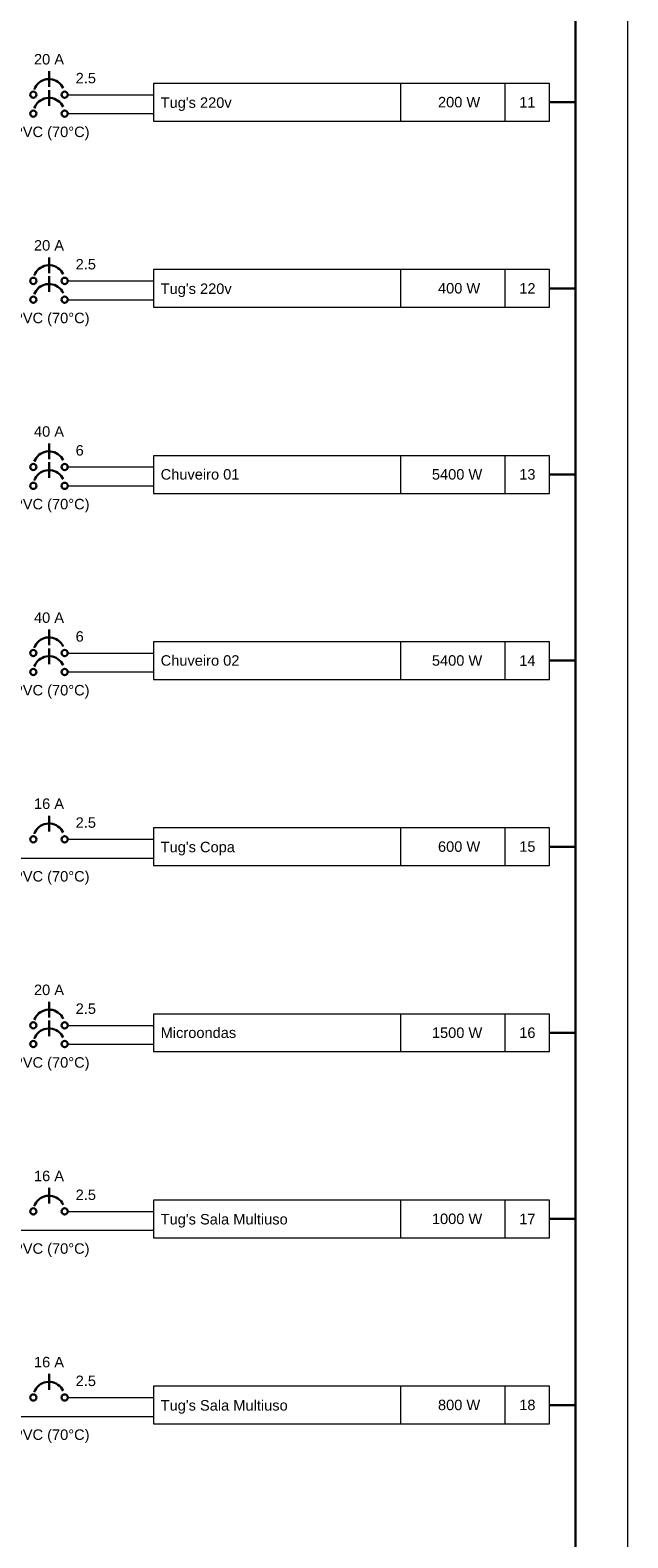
# Model space of a CAD drawing. Extents: x 5066 to 9756, y -2696 to -1109.
# Tile 25 of 208: x 9388 to 9399, y -2663 to -2637. Entities that reach past the tile are written whole.
import ezdxf

# ---------------------------------------------------------------- set-up
doc = ezdxf.new("R2010")
doc.units = 0
doc.header["$MEASUREMENT"] = 0
doc.linetypes.add('NULL', pattern=[0])
for name, color, linetype, lineweight in [('DI-Disjuntor', 3, 'CONTINUOUS', 30), ('DI-Fios', 3, 'CONTINUOUS', 30), ('DI-Linhas do diagrama', 3, 'CONTINUOUS', 20), ('DI-Pontilhado', 3, 'CONTINUOUS', 20), ('DI-Textos do diagrama', 2, 'CONTINUOUS', 20)]:
    doc.layers.add(name, color=color, linetype=linetype, lineweight=lineweight)
doc.styles.add('Arial', font='arial.ttf')

msp = doc.modelspace()

# ---------------------------------------------------------------- linework, layer by layer
at = {"layer": 'DI-Disjuntor'}
for p, q in [((9388.767, -2637.961), (9388.767, -2637.69)), ((9388.767, -2638.286), (9388.767, -2638.015)), ((9388.767, -2641.174), (9388.767, -2640.903)), ((9388.767, -2641.498), (9388.767, -2641.228)), ((9388.767, -2644.386), (9388.767, -2644.116)), ((9388.767, -2644.711), (9388.767, -2644.441)), ((9388.767, -2647.599), (9388.767, -2647.329)), ((9388.767, -2647.924), (9388.767, -2647.654)), ((9388.767, -2650.812), (9388.767, -2650.542)), ((9388.767, -2654.025), (9388.767, -2653.754)), ((9388.767, -2654.35), (9388.767, -2654.079)), ((9388.767, -2657.238), (9388.767, -2656.967)), ((9388.767, -2660.451), (9388.767, -2660.18))]:
    msp.add_line(p, q, dxfattribs=at)
for points in [[(9389.012, -2637.982), (9388.995, -2637.951), (9388.974, -2637.922), (9388.95, -2637.896), (9388.922, -2637.874), (9388.892, -2637.856), (9388.859, -2637.842), (9388.825, -2637.832), (9388.79, -2637.826), (9388.755, -2637.826), (9388.72, -2637.829), (9388.685, -2637.838), (9388.652, -2637.851), (9388.621, -2637.868), (9388.593, -2637.889), (9388.567, -2637.913), (9388.545, -2637.941), (9388.527, -2637.971), (9388.512, -2638.003)], [(9389.012, -2638.307), (9388.995, -2638.275), (9388.974, -2638.247), (9388.95, -2638.221), (9388.922, -2638.199), (9388.892, -2638.181), (9388.859, -2638.167), (9388.825, -2638.157), (9388.79, -2638.151), (9388.755, -2638.15), (9388.72, -2638.154), (9388.685, -2638.163), (9388.652, -2638.176), (9388.621, -2638.193), (9388.593, -2638.214), (9388.567, -2638.238), (9388.545, -2638.266), (9388.527, -2638.296), (9388.512, -2638.328)], [(9389.012, -2641.195), (9388.995, -2641.163), (9388.974, -2641.135), (9388.95, -2641.109), (9388.922, -2641.087), (9388.892, -2641.069), (9388.859, -2641.055), (9388.825, -2641.045), (9388.79, -2641.039), (9388.755, -2641.038), (9388.72, -2641.042), (9388.685, -2641.051), (9388.652, -2641.064), (9388.621, -2641.081), (9388.593, -2641.102), (9388.567, -2641.126), (9388.545, -2641.154), (9388.527, -2641.184), (9388.512, -2641.216)], [(9389.012, -2641.519), (9388.995, -2641.488), (9388.974, -2641.46), (9388.95, -2641.434), (9388.922, -2641.412), (9388.892, -2641.394), (9388.859, -2641.379), (9388.825, -2641.37), (9388.79, -2641.364), (9388.755, -2641.363), (9388.72, -2641.367), (9388.685, -2641.376), (9388.652, -2641.388), (9388.621, -2641.406), (9388.593, -2641.426), (9388.567, -2641.451), (9388.545, -2641.479), (9388.527, -2641.509), (9388.512, -2641.541)], [(9389.012, -2644.407), (9388.995, -2644.376), (9388.974, -2644.348), (9388.95, -2644.322), (9388.922, -2644.3), (9388.892, -2644.282), (9388.859, -2644.267), (9388.825, -2644.258), (9388.79, -2644.252), (9388.755, -2644.251), (9388.72, -2644.255), (9388.685, -2644.264), (9388.652, -2644.276), (9388.621, -2644.294), (9388.593, -2644.314), (9388.567, -2644.339), (9388.545, -2644.367), (9388.527, -2644.397), (9388.512, -2644.429)], [(9389.012, -2644.732), (9388.995, -2644.701), (9388.974, -2644.673), (9388.95, -2644.647), (9388.922, -2644.625), (9388.892, -2644.607), (9388.859, -2644.592), (9388.825, -2644.582), (9388.79, -2644.577), (9388.755, -2644.576), (9388.72, -2644.58), (9388.685, -2644.589), (9388.652, -2644.601), (9388.621, -2644.618), (9388.593, -2644.639), (9388.567, -2644.664), (9388.545, -2644.691), (9388.527, -2644.722), (9388.512, -2644.754)], [(9389.012, -2647.62), (9388.995, -2647.589), (9388.974, -2647.561), (9388.95, -2647.535), (9388.922, -2647.513), (9388.892, -2647.495), (9388.859, -2647.48), (9388.825, -2647.47), (9388.79, -2647.465), (9388.755, -2647.464), (9388.72, -2647.468), (9388.685, -2647.477), (9388.652, -2647.489), (9388.621, -2647.506), (9388.593, -2647.527), (9388.567, -2647.552), (9388.545, -2647.579), (9388.527, -2647.61), (9388.512, -2647.642)], [(9389.012, -2647.945), (9388.995, -2647.914), (9388.974, -2647.886), (9388.95, -2647.86), (9388.922, -2647.838), (9388.892, -2647.819), (9388.859, -2647.805), (9388.825, -2647.795), (9388.79, -2647.79), (9388.755, -2647.789), (9388.72, -2647.793), (9388.685, -2647.801), (9388.652, -2647.814), (9388.621, -2647.831), (9388.593, -2647.852), (9388.567, -2647.877), (9388.545, -2647.904), (9388.527, -2647.935), (9388.512, -2647.967)], [(9389.012, -2650.833), (9388.995, -2650.802), (9388.974, -2650.774), (9388.95, -2650.748), (9388.922, -2650.726), (9388.892, -2650.707), (9388.859, -2650.693), (9388.825, -2650.683), (9388.79, -2650.678), (9388.755, -2650.677), (9388.72, -2650.681), (9388.685, -2650.689), (9388.652, -2650.702), (9388.621, -2650.719), (9388.593, -2650.74), (9388.567, -2650.765), (9388.545, -2650.792), (9388.527, -2650.823), (9388.512, -2650.855)], [(9389.012, -2654.046), (9388.995, -2654.015), (9388.974, -2653.987), (9388.95, -2653.961), (9388.922, -2653.939), (9388.892, -2653.92), (9388.859, -2653.906), (9388.825, -2653.896), (9388.79, -2653.891), (9388.755, -2653.89), (9388.72, -2653.894), (9388.685, -2653.902), (9388.652, -2653.915), (9388.621, -2653.932), (9388.593, -2653.953), (9388.567, -2653.978), (9388.545, -2654.005), (9388.527, -2654.036), (9388.512, -2654.068)], [(9389.012, -2654.371), (9388.995, -2654.34), (9388.974, -2654.311), (9388.95, -2654.286), (9388.922, -2654.264), (9388.892, -2654.245), (9388.859, -2654.231), (9388.825, -2654.221), (9388.79, -2654.216), (9388.755, -2654.215), (9388.72, -2654.219), (9388.685, -2654.227), (9388.652, -2654.24), (9388.621, -2654.257), (9388.593, -2654.278), (9388.567, -2654.303), (9388.545, -2654.33), (9388.527, -2654.36), (9388.512, -2654.393)], [(9389.012, -2657.259), (9388.995, -2657.228), (9388.974, -2657.199), (9388.95, -2657.174), (9388.922, -2657.152), (9388.892, -2657.133), (9388.859, -2657.119), (9388.825, -2657.109), (9388.79, -2657.104), (9388.755, -2657.103), (9388.72, -2657.107), (9388.685, -2657.115), (9388.652, -2657.128), (9388.621, -2657.145), (9388.593, -2657.166), (9388.567, -2657.191), (9388.545, -2657.218), (9388.527, -2657.248), (9388.512, -2657.281)], [(9389.012, -2660.472), (9388.995, -2660.441), (9388.974, -2660.412), (9388.95, -2660.387), (9388.922, -2660.365), (9388.892, -2660.346), (9388.859, -2660.332), (9388.825, -2660.322), (9388.79, -2660.317), (9388.755, -2660.316), (9388.72, -2660.32), (9388.685, -2660.328), (9388.652, -2660.341), (9388.621, -2660.358), (9388.593, -2660.379), (9388.567, -2660.403), (9388.545, -2660.431), (9388.527, -2660.461), (9388.512, -2660.494)]]:
    msp.add_lwpolyline(points, dxfattribs=at)
for centre in [(9388.496, -2638.096), (9389.037, -2638.096), (9388.496, -2638.421), (9389.037, -2638.421), (9388.496, -2641.309), (9389.037, -2641.309), (9388.496, -2641.634), (9389.037, -2641.634), (9388.496, -2644.522), (9389.037, -2644.522), (9388.496, -2644.847), (9389.037, -2644.847), (9388.496, -2647.735), (9389.037, -2647.735), (9388.496, -2648.06), (9389.037, -2648.06), (9388.496, -2650.948), (9389.037, -2650.948), (9388.496, -2654.161), (9389.037, -2654.161), (9388.496, -2654.485), (9389.037, -2654.485), (9388.496, -2657.373), (9389.037, -2657.373), (9388.496, -2660.586), (9389.037, -2660.586)]:
    msp.add_circle(centre, 0.0541, dxfattribs=at)
at = {"layer": 'DI-Fios'}
for p, q in [((9397.853, -2692.809), (9397.853, -2618.425)), ((9397.402, -2638.226), (9397.853, -2638.226)), ((9397.402, -2641.439), (9397.853, -2641.439)), ((9397.402, -2644.652), (9397.853, -2644.652)), ((9397.402, -2647.865), (9397.853, -2647.865)), ((9397.402, -2651.078), (9397.853, -2651.078)), ((9397.402, -2654.291), (9397.853, -2654.291)), ((9397.402, -2657.503), (9397.853, -2657.503)), ((9397.402, -2660.716), (9397.853, -2660.716))]:
    msp.add_line(p, q, dxfattribs=at)
at = {"layer": 'DI-Linhas do diagrama'}
for p, q in [((9397.402, -2637.901), (9390.572, -2637.901)), ((9390.572, -2637.901), (9390.572, -2638.551)), ((9394.836, -2638.551), (9394.836, -2637.901)), ((9396.641, -2638.551), (9396.641, -2637.901)), ((9397.402, -2638.551), (9397.402, -2637.901)), ((9389.092, -2638.096), (9390.572, -2638.096)), ((9389.092, -2638.421), (9390.572, -2638.421)), ((9390.572, -2638.551), (9397.402, -2638.551)), ((9389.092, -2641.309), (9390.572, -2641.309)), ((9397.402, -2641.114), (9390.572, -2641.114)), ((9390.572, -2641.114), (9390.572, -2641.764)), ((9394.836, -2641.764), (9394.836, -2641.114)), ((9396.641, -2641.764), (9396.641, -2641.114)), ((9397.402, -2641.764), (9397.402, -2641.114)), ((9389.092, -2641.634), (9390.572, -2641.634)), ((9390.572, -2641.764), (9397.402, -2641.764)), ((9397.402, -2644.327), (9390.572, -2644.327)), ((9390.572, -2644.327), (9390.572, -2644.977)), ((9394.836, -2644.977), (9394.836, -2644.327)), ((9396.641, -2644.977), (9396.641, -2644.327)), ((9397.402, -2644.977), (9397.402, -2644.327)), ((9389.092, -2644.522), (9390.572, -2644.522)), ((9389.092, -2644.847), (9390.572, -2644.847)), ((9390.572, -2644.977), (9397.402, -2644.977)), ((9397.402, -2647.54), (9390.572, -2647.54)), ((9390.572, -2647.54), (9390.572, -2648.19)), ((9394.836, -2648.19), (9394.836, -2647.54)), ((9396.641, -2648.19), (9396.641, -2647.54)), ((9397.402, -2648.19), (9397.402, -2647.54)), ((9389.092, -2647.735), (9390.572, -2647.735)), ((9389.092, -2648.06), (9390.572, -2648.06)), ((9390.572, -2648.19), (9397.402, -2648.19)), ((9397.402, -2650.753), (9390.572, -2650.753)), ((9390.572, -2650.753), (9390.572, -2651.403)), ((9394.836, -2651.403), (9394.836, -2650.753)), ((9396.641, -2651.403), (9396.641, -2650.753)), ((9397.402, -2651.403), (9397.402, -2650.753)), ((9389.092, -2650.948), (9390.572, -2650.948)), ((9385.427, -2651.273), (9390.572, -2651.273)), ((9390.572, -2651.403), (9397.402, -2651.403)), ((9397.402, -2653.966), (9390.572, -2653.966)), ((9390.572, -2653.966), (9390.572, -2654.615)), ((9394.836, -2654.615), (9394.836, -2653.966)), ((9396.641, -2654.615), (9396.641, -2653.966)), ((9397.402, -2654.615), (9397.402, -2653.966)), ((9389.092, -2654.161), (9390.572, -2654.161)), ((9389.092, -2654.485), (9390.572, -2654.485)), ((9390.572, -2654.615), (9397.402, -2654.615)), ((9397.402, -2657.179), (9390.572, -2657.179)), ((9390.572, -2657.179), (9390.572, -2657.828)), ((9394.836, -2657.828), (9394.836, -2657.179)), ((9396.641, -2657.828), (9396.641, -2657.179)), ((9397.402, -2657.828), (9397.402, -2657.179)), ((9389.092, -2657.373), (9390.572, -2657.373)), ((9385.427, -2657.698), (9390.572, -2657.698)), ((9390.572, -2657.828), (9397.402, -2657.828)), ((9397.402, -2660.391), (9390.572, -2660.391)), ((9390.572, -2660.391), (9390.572, -2661.041)), ((9394.836, -2661.041), (9394.836, -2660.391)), ((9396.641, -2661.041), (9396.641, -2660.391)), ((9397.402, -2661.041), (9397.402, -2660.391)), ((9389.092, -2660.586), (9390.572, -2660.586)), ((9385.427, -2660.911), (9390.572, -2660.911)), ((9390.572, -2661.041), (9397.402, -2661.041))]:
    msp.add_line(p, q, dxfattribs=at)
at = {"layer": 'DI-Pontilhado'}
msp.add_line((9398.756, -2693.351), (9398.756, -2612.884), dxfattribs=at)

# ---------------------------------------------------------------- texts
at = {"layer": 'DI-Textos do diagrama', "linetype": 'NULL', "line_spacing_factor": 0.6, "style": 'Arial'}
for s, insert, char_height, width, attachment_point in [('20 A', (9388.767, -2637.576), 0.1805, 1.03967, 8), ('2.5', (9389.227, -2637.901), 0.1805, 0.70258, 7), ("Tug's 220v", (9390.694, -2638.376), 0.1805, 2.45642, 7), ('   200 W', (9395.739, -2638.316), 0.1805, 1.88192, 8), ('11', (9397.022, -2638.316), 0.1805, 0.56216, 8), ('Unipolar - PVC (70%%dC)', (9388.225, -2638.881), 0.1805, 4.95924, 8), ('20 A', (9388.767, -2640.789), 0.1805, 1.03967, 8), ('2.5', (9389.227, -2641.114), 0.1805, 0.70258, 7), ('   400 W', (9395.739, -2641.529), 0.1805, 1.88192, 8), ('12', (9397.022, -2641.529), 0.1805, 0.56216, 8), ("Tug's 220v", (9390.694, -2641.589), 0.1805, 2.45642, 7), ('Unipolar - PVC (70%%dC)', (9388.225, -2642.094), 0.1805, 4.95924, 8), ('40 A', (9388.767, -2644.002), 0.1805, 1.03967, 8), ('6', (9389.227, -2644.327), 0.18, 0.28108, 7), ('Chuveiro 01', (9390.694, -2644.742), 0.1805, 2.72516, 7), ('  5400 W', (9395.739, -2644.742), 0.1805, 2.02259, 8), ('13', (9397.022, -2644.742), 0.1805, 0.56216, 8), ('Unipolar - PVC (70%%dC)', (9388.225, -2645.307), 0.1805, 4.95924, 8), ('40 A', (9388.767, -2647.215), 0.1805, 1.03967, 8), ('6', (9389.227, -2647.54), 0.18, 0.28108, 7), ('Chuveiro 02', (9390.694, -2647.955), 0.1805, 2.72516, 7), ('  5400 W', (9395.739, -2647.955), 0.1805, 2.02259, 8), ('14', (9397.022, -2647.955), 0.1805, 0.56216, 8), ('Unipolar - PVC (70%%dC)', (9388.225, -2648.52), 0.1805, 4.95924, 8), ('16 A', (9388.767, -2650.428), 0.1805, 1.03967, 8), ('2.5', (9389.227, -2650.753), 0.1805, 0.70258, 7), ('   600 W', (9395.739, -2651.168), 0.1805, 1.88192, 8), ('15', (9397.022, -2651.168), 0.1805, 0.56216, 8), ("Tug's Copa", (9390.694, -2651.227), 0.1805, 2.56871, 7), ('Unipolar - PVC (70%%dC)', (9388.225, -2651.733), 0.1805, 4.95924, 8), ('20 A', (9388.767, -2653.641), 0.1805, 1.03967, 8), ('2.5', (9389.227, -2653.966), 0.1805, 0.70258, 7), ('Microondas', (9390.694, -2654.381), 0.1805, 2.61238, 7), ('  1500 W', (9395.739, -2654.381), 0.1805, 2.02259, 8), ('16', (9397.022, -2654.381), 0.1805, 0.56216, 8), ('Unipolar - PVC (70%%dC)', (9388.225, -2654.946), 0.1805, 4.95924, 8), ('16 A', (9388.767, -2656.854), 0.1805, 1.03967, 8), ('2.5', (9389.227, -2657.179), 0.1805, 0.70258, 7), ("Tug's Sala Multiuso", (9390.694, -2657.653), 0.1805, 4.39436, 7), ('  1000 W', (9395.739, -2657.594), 0.1805, 2.02259, 8), ('17', (9397.022, -2657.594), 0.1805, 0.56216, 8), ('Unipolar - PVC (70%%dC)', (9388.225, -2658.159), 0.1805, 4.95924, 8), ('16 A', (9388.767, -2660.067), 0.1805, 1.03967, 8), ('2.5', (9389.227, -2660.391), 0.1805, 0.70258, 7), ('   800 W', (9395.739, -2660.807), 0.1805, 1.88192, 8), ('18', (9397.022, -2660.807), 0.1805, 0.56216, 8), ("Tug's Sala Multiuso", (9390.694, -2660.866), 0.1805, 4.39436, 7), ('Unipolar - PVC (70%%dC)', (9388.225, -2661.372), 0.1805, 4.95924, 8)]:
    msp.add_mtext(s, dxfattribs=dict(at, insert=insert, char_height=char_height, width=width, attachment_point=attachment_point))

doc.saveas('drawing.dxf')
